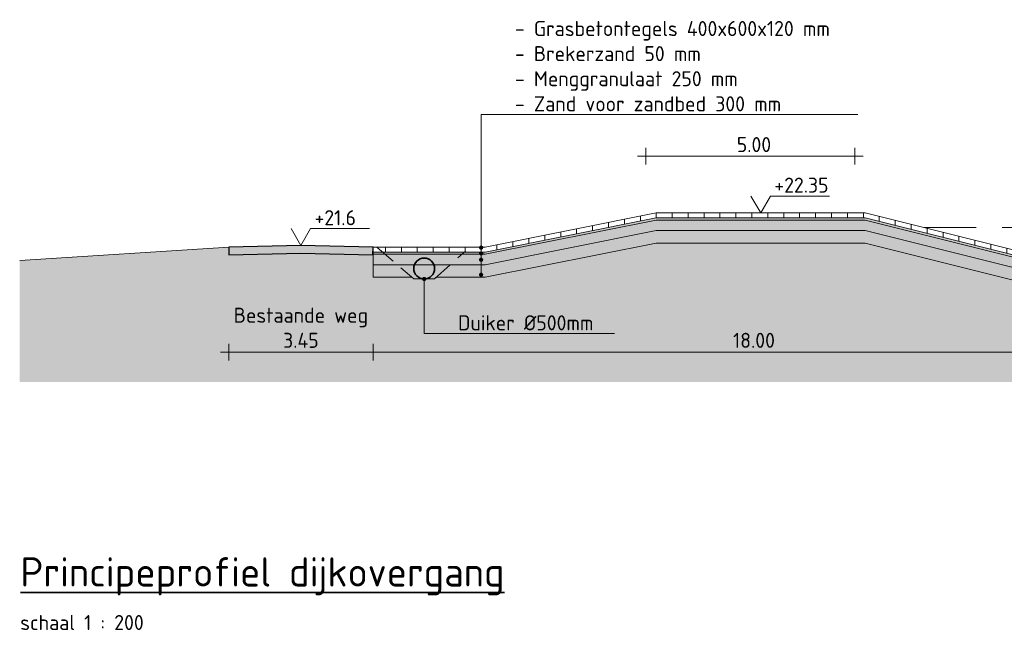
# Model space of a CAD drawing. Header units: metres. Extents: x 161377 to 162521, y 378914 to 379231.
# Tile 37 of 77: x 161828 to 161852, y 379082 to 379096. Entities that reach past the tile are written whole.
import ezdxf
from ezdxf import colors
from ezdxf.entities.mleader import LeaderData, LeaderLine
from ezdxf.math import Vec2, Vec3

# ---------------------------------------------------------------- set-up
doc = ezdxf.new("R2010")
doc.units = ezdxf.units.M
for name, pattern in [('DASHED2', [0.375, 0.25, -0.125]), ('HIDDEN', [9.525, 6.35, -3.175]), ('XX-DASHED', [2, 1, -1])]:
    doc.linetypes.add(name, pattern=pattern)
for name, color, linetype, lineweight in [('B-WE-GR-MAAIVELD-GD', 253, 'Continuous', 18), ('N-WE-VH-VERHARDING_FUNDERING_GRANULAAT_BETON-A', 250, 'Continuous', 18), ('N-WE-VH-VERHARDING_FUNDERING_ZAND-A', 250, 'Continuous', 18), ('N-XX-GW-WATERGANG-GD', 90, 'Continuous', 50), ('N_WE_OG_BREKERZAND-G', 7, 'Continuous', 13), ('N_WE_OG_GRASBETONTEGEL-G', 7, 'Continuous', 9), ('N_WE_OG_OPHOOGZAND-G', 7, 'Continuous', 13), ('N_WE_OG_PUINGRANULAAT-G', 7, 'Continuous', 13), ('X-XX-AL-AANPIJLING-T18', 10, 'Continuous', 18), ('X-XX-AL-DETAIL1-GD', 7, 'Continuous', 25), ('X-XX-AL-HULPLIJN-G', 7, 'Continuous', 18), ('X-XX-AL-HULPLIJN-O', 7, 'Continuous', 18), ('X-XX-AL-M', 7, 'Continuous', 18), ('X-XX-AL-NAP-M', 7, 'Continuous', 18), ('X-XX-AL-PROFIELBALK-G', 7, 'Continuous', 25), ('X-XX-AL-T35', 3, 'Continuous', 35)]:
    doc.layers.add(name, color=color, linetype=linetype, lineweight=lineweight)
doc.layers.add('N-WE-GW-GROND-A', color=7, linetype='Continuous', lineweight=35, true_color=0xffdf7f)
doc.layers.add('waterspiegel', color=7, linetype='Continuous', lineweight=13, true_color=0x0544ff)
doc.styles.add('NLCS-ISO-M500-T18', font='NLCS-ISO.ttf', dxfattribs={"height": 0.9})
doc.styles.add('RH-NLCS-A', font='NLCS-ISO.ttf')
doc.dimstyles.new('RH-NLCS-IT-A$0', dxfattribs={"dimscale": 0, "dimtxt": 2.5, "dimasz": 2.5, "dimexe": 1, "dimexo": 5, "dimgap": 0.5, "dimtad": 1, "dimzin": 1, "dimdsep": 46, "dimtxsty": 'RH-NLCS-A', "dimcen": 2.5, "dimdle": 1, "dimclrd": 256, "dimclre": 8, "dimclrt": 256, "dimadec": 0, "dimazin": 0, "dimtfac": 1, "dimtmove": 0, "dimatfit": 3, "dimfxl": 1, "dimfxlon": 1, "dimlwd": -1, "dimlwe": 13, "dimarcsym": 1})

# ---------------------------------------------------------------- blocks, each defined once
blk = doc.blocks.new('Peilmaat')
blk.add_lwpolyline([(-0.162, 0.28), (0, 0), (0.162, 0.28), (1.142, 0.28)])
at = {"style": 'RH-NLCS-A'}
blk.add_attdef('NAP', (0.227, 0.337), '', height=0.25, dxfattribs=at)
blk = doc.blocks.new('*D111')
at = {"layer": 'Defpoints', "color": 0, "transparency": 16777216}
for p in [(161847.991, 379093.082), (161842.991, 379091.677), (161847.991, 379091.677)]:
    blk.add_point(p, dxfattribs=at)
at = {"layer": 'X-XX-AL-M', "color": 8, "linetype": 'HIDDEN', "lineweight": 13, "transparency": 16777216}
for p, q in [((161842.991, 379092.882), (161842.991, 379093.282)), ((161847.991, 379092.882), (161847.991, 379093.282))]:
    blk.add_line(p, q, dxfattribs=at)
at = {"layer": 'X-XX-AL-M', "transparency": 16777216}
blk.add_line((161842.791, 379093.082), (161848.191, 379093.082), dxfattribs=at)
at = {"layer": 'X-XX-AL-M', "transparency": 16777216, "insert": (161845.58, 379093.362), "char_height": 0.36, "attachment_point": 5, "style": 'RH-NLCS-A'}
blk.add_mtext('5.00', dxfattribs=at)
blk = doc.blocks.new('_None')
blk = doc.blocks.new('*D112')
at = {"layer": 'Defpoints', "color": 0, "transparency": 16777216}
for p in [(161836.469, 379090.908), (161854.481, 379090.667), (161854.481, 379088.401)]:
    blk.add_point(p, dxfattribs=at)
at = {"layer": 'X-XX-AL-M', "transparency": 16777216}
blk.add_line((161836.269, 379088.401), (161854.681, 379088.401), dxfattribs=at)
at = {"layer": 'X-XX-AL-M', "color": 8, "linetype": 'HIDDEN', "lineweight": 13, "transparency": 16777216}
for p, q in [((161836.469, 379088.601), (161836.469, 379088.201)), ((161854.481, 379088.601), (161854.481, 379088.201))]:
    blk.add_line(p, q, dxfattribs=at)
at = {"layer": 'X-XX-AL-M', "transparency": 16777216, "insert": (161845.58, 379088.681), "char_height": 0.36, "width": 1.0283, "attachment_point": 5, "style": 'RH-NLCS-A'}
blk.add_mtext('18.00', dxfattribs=at)
blk = doc.blocks.new('*D113')
at = {"layer": 'Defpoints', "color": 0, "transparency": 16777216}
for p in [(161833.019, 379090.908), (161836.469, 379090.908), (161836.469, 379088.401)]:
    blk.add_point(p, dxfattribs=at)
at = {"layer": 'X-XX-AL-M', "transparency": 16777216}
blk.add_line((161832.819, 379088.401), (161836.669, 379088.401), dxfattribs=at)
at = {"layer": 'X-XX-AL-M', "color": 8, "linetype": 'HIDDEN', "lineweight": 13, "transparency": 16777216}
for p, q in [((161833.019, 379088.601), (161833.019, 379088.201)), ((161836.469, 379088.601), (161836.469, 379088.201))]:
    blk.add_line(p, q, dxfattribs=at)
at = {"layer": 'X-XX-AL-M', "transparency": 16777216, "insert": (161834.744, 379088.981), "char_height": 0.36, "attachment_point": 5, "style": 'RH-NLCS-A'}
blk.add_mtext('Bestaande weg\\P3.45', dxfattribs=at)
blk = doc.blocks.new('_Dot')
at = {"color": 0, "linetype": 'ByBlock', "lineweight": -2}
blk.add_line((-0.5, 0), (-1, 0), dxfattribs=at)
at = {"color": 0, "linetype": 'ByBlock', "const_width": 0.5}
blk.add_lwpolyline([(-0.25, 0, 1), (0.25, 0, 1)], format="xyb", close=True, dxfattribs=at)

msp = doc.modelspace()

# ---------------------------------------------------------------- hatches: boundary and pattern name
at = {"layer": 'N-WE-GW-GROND-A', "transparency": 33554508}
h = msp.add_hatch(color=256, dxfattribs=at)
h.dxf.hatch_style = 1
h.paths.add_polyline_path([(161859.017, 379090.689), (161857.267, 379090.684), (161854.481, 379090.667), (161854.481, 379089.947), (161852.481, 379089.947), (161848.241, 379091.007), (161843.241, 379091.007), (161839.149, 379090.188), (161837.987, 379090.188), (161837.943, 379090.148), (161837.443, 379090.148), (161837.397, 379090.188), (161836.469, 379090.188), (161836.469, 379090.728), (161836.464, 379090.728), (161834.744, 379090.768), (161833.023, 379090.728), (161833.019, 379090.908), (161828.019, 379090.592), (161828.019, 379087.683), (161859.014, 379087.683)])
at = {"layer": 'N-WE-VH-VERHARDING_FUNDERING_GRANULAAT_BETON-A', "linetype": 'XX-DASHED'}
h = msp.add_hatch(dxfattribs=at)
h.set_pattern_fill('AVH-GRANULAAT_BETON', color=256, scale=0.1, style=0, pattern_type=2)
h.set_pattern_definition([(0, (181524.97606, 354548.52546), (0.4, 0.2), [0.1, -0.9]), (18.43495, (181525.02606, 354548.32546), (0.39999997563, 0.20000047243), [0.158114, -3.004164]), (71.56505, (181524.97606, 354548.52546), (0.30000022, -0.10000008), [0.158114, -0.158114]), (90, (181525.02606, 354548.32546), (-0.2, 0.4), [0.1, -0.9]), (108.43495, (181525.07606, 354548.52546), (-0.20000047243, 0.39999997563), [0.158114, -3.004164]), (161.56505, (181524.87606, 354548.47546), (0.10000008, 0.30000022), [0.158114, -0.158114]), (180, (181524.92606, 354548.37546), (-0.4, -0.2), [0.1, -0.9]), (198.43495, (181524.87606, 354548.57546), (-0.39999997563, -0.20000047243), [0.158114, -3.004164]), (270, (181524.87606, 354548.57546), (0.2, -0.4), [0.1, -0.9]), (288.43495, (181524.82606, 354548.37546), (0.20000047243, -0.39999997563), [0.158114, -3.004164])])
h.paths.add_polyline_path([(161836.469, 379090.488), (161836.469, 379090.738), (161839.149, 379090.738), (161843.241, 379091.557), (161848.241, 379091.557), (161852.481, 379090.497), (161854.481, 379090.497), (161854.481, 379090.247), (161852.481, 379090.247), (161848.241, 379091.307), (161843.241, 379091.307), (161839.149, 379090.488)])
at = {"layer": 'N-WE-VH-VERHARDING_FUNDERING_ZAND-A', "linetype": 'XX-DASHED'}
h = msp.add_hatch(dxfattribs=at)
h.set_pattern_fill('AVH-ZAND_OPHOOGZAND', color=256, scale=0.075, style=0, pattern_type=2)
h.set_pattern_definition([(37.5, (181524.70106, 354546.71587), (-0.00472450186, 0.14451178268), [0, -0.114, 0, -0.1275, 0, -0.121875]), (7.5, (181524.70106, 354546.71587), (0.1327332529, 0.2116609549), [0, -0.0615, 0, -0.10275, 0, -0.039375]), (327.5, (181524.60881, 354546.71587), (0.23356063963, 0.000424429), [0, -0.0375, 0, -0.135, 0, -0.17625]), (317.5, (181524.6088, 354546.71587), (0.2254594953, 0.0658256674), [0, -0.01875, 0, -0.0885, 0, -0.10125])])
h.paths.add_polyline_path([(161836.469, 379090.738), (161839.149, 379090.738), (161843.241, 379091.557), (161848.241, 379091.557), (161852.481, 379090.497), (161854.481, 379090.497), (161854.481, 379090.547), (161852.481, 379090.547), (161848.241, 379091.607), (161843.241, 379091.607), (161839.149, 379090.788), (161836.469, 379090.788)])
h = msp.add_hatch(dxfattribs=at)
h.set_pattern_fill('AVH-FUNDERING_ZAND-SO', color=256, scale=0.1, style=0, pattern_type=2)
h.set_pattern_definition([(37.5, (181575.15368, 354535.59682), (-0.0062993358, 0.1926823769), [0, -0.152, 0, -0.17, 0, -0.1625]), (7.5, (181575.15368, 354535.59682), (0.1769776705, 0.2822146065), [0, -0.082, 0, -0.137, 0, -0.0525]), (327.5, (181575.03068, 354535.59682), (0.3114141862, 0.00056590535), [0, -0.05, 0, -0.18, 0, -0.235]), (317.5, (181575.03068, 354535.59682), (0.3006126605, 0.0877675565), [0, -0.025, 0, -0.118, 0, -0.135])])
h.paths.add_polyline_path([(161843.241, 379091.007), (161848.241, 379091.007), (161852.481, 379089.947), (161854.481, 379089.947), (161854.481, 379090.247), (161852.481, 379090.247), (161848.241, 379091.307), (161843.241, 379091.307), (161839.149, 379090.488), (161836.469, 379090.488), (161836.469, 379090.188), (161837.397, 379090.188), (161837.443, 379090.148), (161837.943, 379090.148), (161837.987, 379090.188), (161839.149, 379090.188)])
at = {"layer": 'N_WE_OG_GRASBETONTEGEL-G'}
h = msp.add_hatch(dxfattribs=at)
h.set_pattern_fill('LINE', color=256, scale=0.12, angle=90, style=0)
h.set_pattern_definition([(90, (21629.909, -29091.25053), (-0.381, 2e-17), [])])
h.paths.add_polyline_path([(161836.469, 379090.788), (161836.469, 379090.908), (161839.149, 379090.908), (161843.241, 379091.727), (161848.241, 379091.727), (161852.481, 379090.667), (161854.481, 379090.667), (161854.481, 379090.547), (161852.481, 379090.547), (161848.241, 379091.607), (161843.241, 379091.607), (161839.149, 379090.788)])
at = {"layer": 'X-XX-AL-DETAIL1-GD', "true_color": 0x848484}
h = msp.add_hatch(color=252, dxfattribs=at)
h.dxf.hatch_style = 1
h.paths.add_polyline_path([(161836.469, 379090.908), (161834.744, 379090.948), (161833.019, 379090.908), (161833.023, 379090.728), (161834.744, 379090.768), (161836.464, 379090.728)])

# ---------------------------------------------------------------- linework, layer by layer
at = {"color": 7, "lineweight": 35}
msp.add_circle((161837.693, 379090.398), 0.25, dxfattribs=at)
at = {"layer": 'B-WE-GR-MAAIVELD-GD', "flags": 128}
msp.add_lwpolyline([(161828.019, 379090.592), (161833.019, 379090.908), (161834.744, 379090.948), (161836.469, 379090.908), (161836.571, 379090.904)], dxfattribs=at)
at = {"layer": 'N-XX-GW-WATERGANG-GD', "color": 251, "linetype": 'DASHED2', "lineweight": 5, "ltscale": 2}
msp.add_lwpolyline([(161836.571, 379090.904), (161837.443, 379090.148), (161837.943, 379090.148), (161838.681, 379090.815)], dxfattribs=at)
at = {"layer": 'N_WE_OG_BREKERZAND-G'}
msp.add_lwpolyline([(161836.469, 379090.738), (161839.149, 379090.738), (161843.241, 379091.557), (161848.241, 379091.557), (161852.481, 379090.497), (161854.481, 379090.497), (161854.481, 379090.547), (161852.481, 379090.547), (161848.241, 379091.607), (161843.241, 379091.607), (161839.149, 379090.788), (161836.469, 379090.788)], close=True, dxfattribs=at)
at = {"layer": 'N_WE_OG_GRASBETONTEGEL-G'}
msp.add_lwpolyline([(161836.469, 379090.788), (161836.469, 379090.908), (161839.149, 379090.908), (161839.149, 379090.908), (161843.241, 379091.727), (161848.241, 379091.727), (161852.481, 379090.667), (161854.481, 379090.667), (161854.481, 379090.547), (161852.481, 379090.547), (161848.241, 379091.607), (161843.241, 379091.607), (161839.149, 379090.788)], close=True, dxfattribs=at)
at = {"layer": 'N_WE_OG_OPHOOGZAND-G'}
msp.add_lwpolyline([(161836.469, 379090.188), (161836.469, 379090.488), (161839.149, 379090.488), (161843.241, 379091.307), (161848.241, 379091.307), (161852.481, 379090.247), (161854.481, 379090.247), (161854.481, 379089.947), (161852.481, 379089.947), (161848.241, 379091.007), (161843.241, 379091.007), (161839.149, 379090.188), (161837.987, 379090.188), (161837.943, 379090.148), (161837.443, 379090.148), (161837.397, 379090.188)], close=True, dxfattribs=at)
at = {"layer": 'N_WE_OG_PUINGRANULAAT-G'}
msp.add_lwpolyline([(161836.469, 379090.488), (161836.469, 379090.738), (161839.149, 379090.738), (161843.241, 379091.557), (161848.241, 379091.557), (161852.481, 379090.497), (161854.481, 379090.497), (161854.481, 379090.247), (161852.481, 379090.247), (161848.241, 379091.307), (161843.241, 379091.307), (161839.149, 379090.488)], close=True, dxfattribs=at)
at = {"layer": 'waterspiegel', "linetype": 'DASHED2', "ltscale": 5}
msp.add_line((161849.641, 379091.377), (161859.017, 379091.377), dxfattribs=at)
at = {"layer": 'X-XX-AL-DETAIL1-GD', "color": 252, "true_color": 0x848484}
msp.add_lwpolyline([(161836.469, 379090.908), (161834.744, 379090.948), (161833.019, 379090.908), (161833.023, 379090.728), (161834.744, 379090.768), (161836.464, 379090.728)], close=True, dxfattribs=at)
at = {"layer": 'X-XX-AL-HULPLIJN-G'}
msp.add_lwpolyline([(161836.469, 379090.908), (161839.149, 379090.908)], dxfattribs=at)
at = {"layer": 'X-XX-AL-HULPLIJN-O'}
msp.add_lwpolyline([(161843.241, 379091.007), (161848.241, 379091.007), (161852.481, 379089.947), (161854.481, 379089.947), (161854.481, 379090.247), (161852.481, 379090.247), (161848.241, 379091.307), (161843.241, 379091.307), (161839.149, 379090.488), (161836.469, 379090.488), (161836.469, 379090.188), (161837.397, 379090.188), (161837.443, 379090.148), (161837.943, 379090.148), (161837.987, 379090.188), (161837.987, 379090.188), (161837.987, 379090.188), (161837.987, 379090.188), (161839.149, 379090.188)], close=True, dxfattribs=at)

# ---------------------------------------------------------------- block references
at = {"layer": 'X-XX-AL-NAP-M', "xscale": 1.44, "yscale": 1.44, "zscale": 1.44}
for p, values in [((161845.741, 379091.727), {'NAP': '+22.35'}), ((161834.744, 379090.948), {'NAP': '+21.6'})]:
    msp.add_blockref('Peilmaat', p, dxfattribs=at).add_auto_attribs(values)

# ---------------------------------------------------------------- texts
at = {"layer": 'X-XX-AL-PROFIELBALK-G', "color": 7, "style": 'RH-NLCS-A'}
msp.add_text('schaal 1 : 200', height=0.36, dxfattribs=at).set_placement((161828.031, 379081.753))
at = {"layer": 'X-XX-AL-T35', "color": 7, "insert": (161828.035, 379083.493), "char_height": 0.7, "attachment_point": 1, "style": 'RH-NLCS-A'}
msp.add_mtext('{\\LPrincipeprofiel dijkovergang}', dxfattribs=at)

# ---------------------------------------------------------------- dimensions: what is measured, and where the dimension line sits
at = {"layer": 'X-XX-AL-M'}
dim = msp.add_linear_dim(base=(161847.991, 379093.082), p1=(161842.991, 379091.677), p2=(161847.991, 379091.677), dimstyle='RH-NLCS-IT-A$0', override={"dimtxt": 1.8, "dimblk1": 'None', "dimblk2": 'None', "dimsah": 1}, dxfattribs=at)
dim.commit()
dim.dimension.update_dxf_attribs({"geometry": '*D111', "text_midpoint": (161845.58, 379093.082), "dimtype": 160})
for base, p1, p2, text, picture, middle in [((161836.469, 379088.401), (161833.019, 379090.908), (161836.469, 379090.908), 'Bestaande weg\\P<>', '*D113', (161834.744, 379088.401)), ((161854.481, 379088.401), (161836.469, 379090.908), (161854.481, 379090.667), '18.00', '*D112', (161845.58, 379088.401))]:
    dim = msp.add_linear_dim(base=base, p1=p1, p2=p2, text=text, dimstyle='RH-NLCS-IT-A$0', override={"dimtxt": 1.8, "dimblk1": 'None', "dimblk2": 'None', "dimsah": 1}, dxfattribs=at)
    dim.commit()
    dim.dimension.update_dxf_attribs({"geometry": picture, "text_midpoint": middle, "dimtype": 160})

# ---------------------------------------------------------------- leaders
at = {"layer": 'X-XX-AL-AANPIJLING-T18'}
ml = msp.add_multileader_mtext('Standard', dxfattribs=at)
ml.set_content('- Grasbetontegels 400x600x120 mm\\P- Brekerzand 50 mm\\P- Menggranulaat 250 mm\\P- Zand voor zandbed 300 mm', color=10, style='NLCS-ISO-M500-T18')
ml.set_leader_properties(color=256, lineweight=-1)
ml.set_arrow_properties(name='DOT')
ml.build(insert=Vec2(0, 0))
ml.multileader.update_dxf_attribs({"text_left_attachment_type": 5, "text_right_attachment_type": 5, "dogleg_length": 1.8, "arrow_head_size": 0.1, "scale": 0.2})
ctx = ml.context
ctx.base_point, ctx.scale, ctx.char_height, ctx.arrow_head_size, ctx.landing_gap_size, ctx.plane_origin = Vec3(161839.414, 379094.085), 0.2, 0.36, 0.1, 0.45, Vec3(161839.054, 379090.249)
ctx.left_attachment, ctx.right_attachment = 5, 5
notes = []
notes.append((ctx, [(1, (1, 1, 0), (161839.054, 379094.085), (1, 0), 0.36, [(0, [(161839.054, 379090.249)], 0, [])])]))
ctx.mtext.insert, ctx.mtext.flow_direction = Vec3(161839.864, 379096.317), 5
ml = msp.add_multileader_mtext('Standard', dxfattribs=at)
ml.set_content(' ', color=10, style='NLCS-ISO-M500-T18')
ml.set_leader_properties(color=256, lineweight=-1)
ml.set_arrow_properties(name='DOT')
ml.build(insert=Vec2(0, 0))
ml.multileader.update_dxf_attribs({"text_left_attachment_type": 5, "text_right_attachment_type": 5, "dogleg_length": 1.8, "arrow_head_size": 0.1, "scale": 0.2})
ctx = ml.context
ctx.base_point, ctx.scale, ctx.char_height, ctx.arrow_head_size, ctx.landing_gap_size, ctx.plane_origin = Vec3(161839.414, 379094.085), 0.2, 0.36, 0.1, 0.45, Vec3(161839.054, 379090.608)
ctx.left_attachment, ctx.right_attachment = 5, 5
notes.append((ctx, [(1, (1, 1, 0), (161839.054, 379094.085), (1, 0), 0.36, [(0, [(161839.054, 379090.608)], 0, [])])]))
ctx.mtext.insert, ctx.mtext.width, ctx.mtext.flow_direction = Vec3(161839.864, 379094.445), 1.61382, 5
ml = msp.add_multileader_mtext('Standard', dxfattribs=at)
ml.set_content(' ', color=10, style='NLCS-ISO-M500-T18')
ml.set_leader_properties(color=256, lineweight=-1)
ml.set_arrow_properties(name='DOT')
ml.build(insert=Vec2(0, 0))
ml.multileader.update_dxf_attribs({"text_left_attachment_type": 5, "text_right_attachment_type": 5, "dogleg_length": 1.8, "arrow_head_size": 0.1, "scale": 0.2})
ctx = ml.context
ctx.base_point, ctx.scale, ctx.char_height, ctx.arrow_head_size, ctx.landing_gap_size, ctx.plane_origin = Vec3(161839.414, 379094.085), 0.2, 0.36, 0.1, 0.45, Vec3(161839.054, 379090.758)
ctx.left_attachment, ctx.right_attachment = 5, 5
notes.append((ctx, [(1, (1, 1, 0), (161839.054, 379094.085), (1, 0), 0.36, [(0, [(161839.054, 379090.758)], 0, [])])]))
ctx.mtext.insert, ctx.mtext.width, ctx.mtext.flow_direction = Vec3(161839.864, 379094.445), 1.61382, 5
ml = msp.add_multileader_mtext('Standard', dxfattribs=at)
ml.set_content(' ', color=10, style='NLCS-ISO-M500-T18')
ml.set_leader_properties(color=256, lineweight=-1)
ml.set_arrow_properties(name='DOT')
ml.build(insert=Vec2(0, 0))
ml.multileader.update_dxf_attribs({"text_left_attachment_type": 5, "text_right_attachment_type": 5, "dogleg_length": 1.8, "arrow_head_size": 0.1, "scale": 0.2})
ctx = ml.context
ctx.base_point, ctx.scale, ctx.char_height, ctx.arrow_head_size, ctx.landing_gap_size, ctx.plane_origin = Vec3(161839.414, 379094.085), 0.2, 0.36, 0.1, 0.45, Vec3(161839.054, 379090.786)
ctx.left_attachment, ctx.right_attachment = 5, 5
notes.append((ctx, [(1, (1, 1, 0), (161839.054, 379094.085), (1, 0), 0.36, [(0, [(161839.054, 379090.897)], 0, [])])]))
ctx.mtext.insert, ctx.mtext.width, ctx.mtext.flow_direction = Vec3(161839.864, 379094.445), 1.61382, 5
ml = msp.add_multileader_mtext('Standard', dxfattribs=at)
ml.set_content(' ', color=10, style='NLCS-ISO-M500-T18')
ml.set_leader_properties(color=256, lineweight=-1)
ml.set_arrow_properties(name='DOT')
ml.build(insert=Vec2(0, 0))
ml.multileader.update_dxf_attribs({"text_left_attachment_type": 5, "text_right_attachment_type": 5, "dogleg_length": 1.8, "arrow_head_size": 0.1, "scale": 0.2})
ctx = ml.context
ctx.base_point, ctx.scale, ctx.char_height, ctx.arrow_head_size, ctx.landing_gap_size, ctx.plane_origin = Vec3(161839.414, 379094.085), 0.2, 0.36, 0.1, 0.45, Vec3(161839.054, 379090.897)
ctx.left_attachment, ctx.right_attachment = 5, 5
notes.append((ctx, [(1, (1, 1, 0), (161839.054, 379094.085), (1, 0), 0.36, [(0, [(161839.054, 379090.897)], 0, [])])]))
ctx.mtext.insert, ctx.mtext.width, ctx.mtext.flow_direction = Vec3(161839.864, 379094.445), 1.61382, 5
ml = msp.add_multileader_mtext('Standard', dxfattribs=at)
ml.set_content('Duiker %%C500mm', color=10, style='NLCS-ISO-M500-T18')
ml.set_leader_properties(color=256, lineweight=-1)
ml.set_arrow_properties(name='DOT')
ml.build(insert=Vec2(0, 0))
ml.multileader.update_dxf_attribs({"text_left_attachment_type": 5, "text_right_attachment_type": 5, "dogleg_length": 1.8, "arrow_head_size": 0.1, "scale": 0.2})
ctx = ml.context
ctx.base_point, ctx.scale, ctx.char_height, ctx.arrow_head_size, ctx.landing_gap_size, ctx.plane_origin = Vec3(161838.053, 379088.848), 0.2, 0.36, 0.1, 0.45, Vec3(161837.693, 379090.473)
ctx.left_attachment, ctx.right_attachment = 5, 5
notes.append((ctx, [(1, (1, 1, 0), (161837.693, 379088.848), (1, 0), 0.36, [(0, [(161837.693, 379090.148)], 0, [])])]))
ctx.mtext.insert, ctx.mtext.flow_direction = Vec3(161838.503, 379089.28), 5
for ctx, leaders in notes:
    for number, flags, end, landing, length, lines in leaders:
        leader = LeaderData()
        leader.index, (leader.has_last_leader_line, leader.has_dogleg_vector, leader.attachment_direction) = number, flags
        leader.last_leader_point, leader.dogleg_vector, leader.dogleg_length = Vec3(end), Vec3(landing), length
        for number, points, colour, breaks in lines:
            line = LeaderLine()
            line.index, line.vertices, line.color, line.breaks = number, Vec3.list(points), colors.encode_raw_color(colour), breaks
            leader.lines.append(line)
        ctx.leaders.append(leader)

doc.saveas('drawing.dxf')
